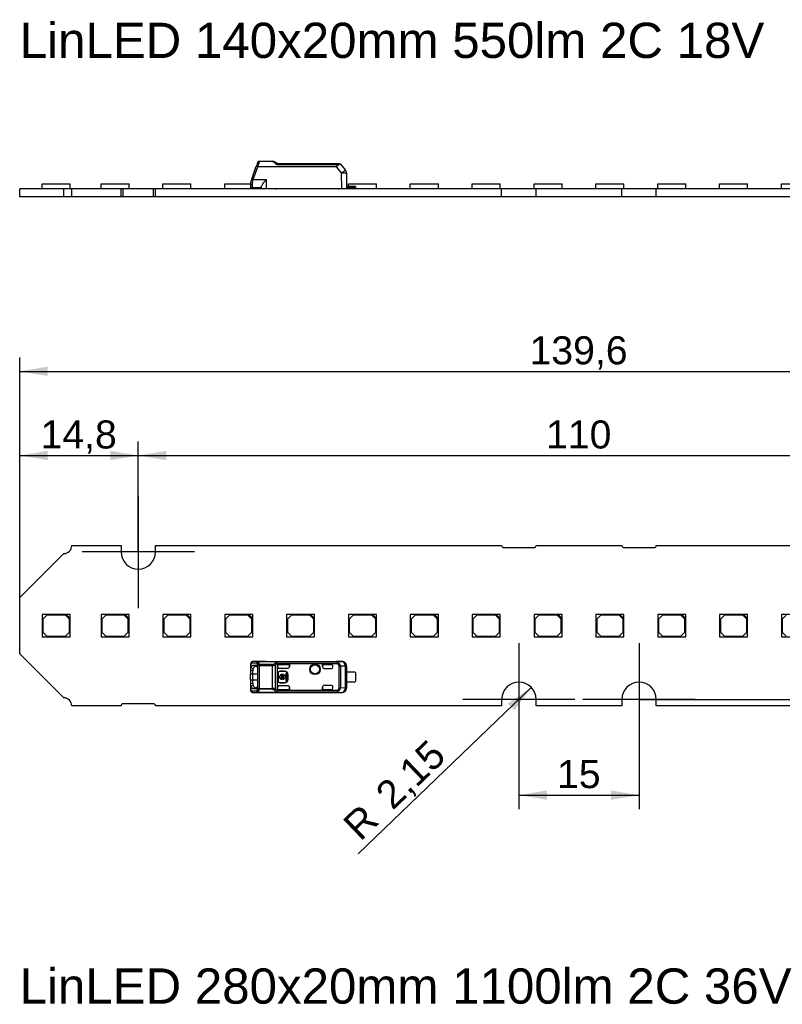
# Model space of a CAD drawing. Header units: millimetres. Extents: x 7 to 819, y 6 to 587.
# Tile 8 of 19: x 93 to 188, y 312 to 435. Entities that reach past the tile are written whole.
import ezdxf
from ezdxf.enums import TextEntityAlignment as Align
from ezdxf.lldxf.tags import DXFTag

# ---------------------------------------------------------------- set-up
doc = ezdxf.new("R2010")
doc.units = ezdxf.units.MM
doc.layers.add('Default', color=7, linetype='Continuous')
doc.layers.add('LINLED_140X20MM_', color=7, linetype='Continuous')
doc.styles.add('SEACAD_Arial', font='arial.ttf')
tags = doc.linetypes.add('CENTER2', pattern=[28.575, 19.05, -3.175, 3.175, -3.175]).pattern_tags.tags
tags[10:11] = [DXFTag(74, 4), DXFTag(75, 0), DXFTag(340, '0'), DXFTag(46, 0.0), DXFTag(50, 0.0), DXFTag(44, 0.0), DXFTag(45, 0.0)]
tags[8:9] = [DXFTag(74, 4), DXFTag(75, 0), DXFTag(340, '0'), DXFTag(46, 0.0), DXFTag(50, 0.0), DXFTag(44, 0.0), DXFTag(45, 0.0)]
tags[6:7] = [DXFTag(74, 4), DXFTag(75, 0), DXFTag(340, '0'), DXFTag(46, 0.0), DXFTag(50, 0.0), DXFTag(44, 0.0), DXFTag(45, 0.0)]
tags[4:5] = [DXFTag(74, 4), DXFTag(75, 0), DXFTag(340, '0'), DXFTag(46, 0.0), DXFTag(50, 0.0), DXFTag(44, 0.0), DXFTag(45, 0.0)]
doc.dimstyles.new('ISO', dxfattribs={"dimtxt": 3.5, "dimasz": 3.5, "dimexe": 1.75, "dimexo": 0, "dimgap": 0.875, "dimtad": 1, "dimtxsty": 'SEACAD_Arial', "dimblk1": '_SE_FILLED', "dimblk2": '_SE_FILLED', "dimsah": 1, "dimcen": 1.75, "dimadec": 0, "dimazin": 0, "dimtfac": 0.5, "dimtdec": 3, "dimtmove": 0, "dimatfit": 3, "dimfxl": 1, "dimarcsym": 0})

# ---------------------------------------------------------------- blocks, each defined once
blk = doc.blocks.new('SEANNOT_GROUP16')
at = {"layer": 'Default', "color": 7, "linetype": 'CENTER2'}
for p, q in [((169.95, 356.74), (169.95, 342.74)), ((176.95, 349.74), (162.95, 349.74))]:
    blk.add_line(p, q, dxfattribs=at)
blk = doc.blocks.new('SEANNOT_GROUP17')
at = {"layer": 'Default', "color": 7, "linetype": 'CENTER2'}
for p, q in [((154.95, 356.74), (154.95, 342.74)), ((161.95, 349.74), (147.95, 349.74))]:
    blk.add_line(p, q, dxfattribs=at)
blk = doc.blocks.new('SEANNOT_GROUP18')
at = {"layer": 'Default', "color": 7, "linetype": 'CENTER2'}
for p, q in [((107.45, 375.14), (107.45, 361.14)), ((114.45, 368.14), (100.45, 368.14))]:
    blk.add_line(p, q, dxfattribs=at)
blk = doc.blocks.new('SE4')
at = {"layer": 'LINLED_140X20MM_', "color": 7, "linetype": 'Continuous'}
for p, q in [((122.36, 416.76), (122.29, 416.55)), ((122.55, 416.84), (122.48, 416.6)), ((122.55, 416.89), (124.19, 416.89)), ((122.55, 416.89), (122.55, 416.84)), ((124.19, 416.84), (122.55, 416.84)), ((124.19, 416.84), (124.19, 416.89)), ((124.81, 416.59), (132.29, 416.59)), ((132.29, 416.59), (132.52, 416.59)), ((132.29, 416.59), (132.29, 416.48)), ((132.67, 416.52), (133.29, 415.78)), ((121.6, 414.66), (122.18, 416.26)), ((121.79, 414.6), (122.37, 416.19)), ((121.79, 415.19), (122.12, 416.09)), ((122.37, 416.24), (122.37, 416.19)), ((122.37, 416.24), (132.16, 416.24)), ((132.16, 416.19), (122.37, 416.19)), ((124.75, 416.48), (132.29, 416.48)), ((132.16, 416.19), (132.16, 416.24)), ((132.16, 416.19), (132.83, 415.39)), ((132.84, 413.49), (132.83, 415.39)), ((133.43, 415.39), (133.45, 413.49)), ((95.45, 414.09), (98.95, 414.09)), ((95.45, 413.44), (95.45, 414.09)), ((98.95, 413.44), (98.95, 414.09)), ((102.8, 414.09), (106.3, 414.09)), ((102.8, 413.44), (102.8, 414.09)), ((106.3, 413.44), (106.3, 414.09)), ((110.52, 414.09), (114.02, 414.09)), ((110.52, 413.44), (110.52, 414.09)), ((114.02, 413.44), (114.02, 414.09)), ((118.24, 414.09), (121.45, 414.09)), ((118.24, 413.44), (118.24, 414.09)), ((121.45, 414.06), (121.45, 413.79)), ((121.6, 414.66), (121.51, 414.4)), ((121.79, 414.6), (123.4, 414.6)), ((123.4, 414.6), (123.4, 413.49)), ((133.68, 414.09), (137.18, 414.09)), ((133.68, 413.74), (133.68, 414.09)), ((137.18, 413.44), (137.18, 414.09)), ((141.4, 414.09), (144.9, 414.09)), ((141.4, 413.44), (141.4, 414.09)), ((144.9, 413.44), (144.9, 414.09)), ((149.12, 414.09), (152.62, 414.09)), ((149.12, 413.44), (149.12, 414.09)), ((152.62, 413.44), (152.62, 414.09)), ((156.84, 414.09), (160.34, 414.09)), ((156.84, 413.44), (156.84, 414.09)), ((160.34, 413.44), (160.34, 414.09)), ((164.56, 414.09), (168.06, 414.09)), ((164.56, 413.44), (164.56, 414.09)), ((168.06, 413.44), (168.06, 414.09)), ((172.28, 414.09), (175.78, 414.09)), ((172.28, 413.44), (172.28, 414.09)), ((175.78, 413.44), (175.78, 414.09)), ((180, 414.09), (183.5, 414.09)), ((180, 413.44), (180, 414.09)), ((183.5, 413.44), (183.5, 414.09)), ((187.72, 414.09), (191.22, 414.09)), ((187.72, 413.44), (187.72, 414.09)), ((98.15, 413.44), (92.65, 413.44)), ((92.65, 412.44), (92.65, 413.44)), ((99.15, 413.44), (98.15, 413.44)), ((98.15, 412.44), (98.15, 413.44)), ((105.3, 413.44), (99.15, 413.44)), ((99.15, 412.44), (99.15, 413.44)), ((105.55, 413.44), (105.3, 413.44)), ((105.3, 412.44), (105.3, 413.44)), ((109.35, 413.44), (105.55, 413.44)), ((105.55, 412.44), (105.55, 413.44)), ((109.6, 413.44), (109.35, 413.44)), ((109.35, 412.44), (109.35, 413.44)), ((152.8, 413.44), (109.6, 413.44)), ((109.6, 412.44), (109.6, 413.44)), ((121.5, 413.54), (121.5, 413.66)), ((121.5, 413.54), (121.5, 413.44)), ((121.65, 413.93), (121.65, 413.59)), ((122.8, 413.59), (121.65, 413.59)), ((122.8, 413.68), (122.8, 413.49)), ((122.8, 413.49), (123.4, 413.49)), ((123.2, 413.44), (123.2, 413.49)), ((123.4, 413.49), (132.84, 413.49)), ((123.85, 413.44), (123.8, 413.49)), ((123.93, 413.49), (123.93, 413.44)), ((124.75, 413.49), (124.76, 413.48)), ((125.96, 413.44), (125.96, 413.49)), ((129.46, 413.44), (129.46, 413.49)), ((132.5, 413.49), (132.5, 413.44)), ((132.84, 413.49), (133.45, 413.49)), ((134.4, 413.74), (133.45, 413.74)), ((134.4, 413.59), (133.45, 413.59)), ((134.4, 413.59), (134.4, 413.74)), ((134.55, 413.74), (134.4, 413.74)), ((134.55, 413.74), (134.55, 413.54)), ((134.55, 413.44), (134.55, 413.54)), ((157.1, 413.44), (152.8, 413.44)), ((152.8, 412.44), (152.8, 413.44)), ((167.8, 413.44), (157.1, 413.44)), ((157.1, 412.44), (157.1, 413.44)), ((172.1, 413.44), (167.8, 413.44)), ((167.8, 412.44), (167.8, 413.44)), ((215.3, 413.44), (172.1, 413.44)), ((172.1, 412.44), (172.1, 413.44)), ((98.15, 412.44), (92.65, 412.44)), ((99.15, 412.44), (98.15, 412.44)), ((105.3, 412.44), (99.15, 412.44)), ((105.55, 412.44), (105.3, 412.44)), ((109.35, 412.44), (105.55, 412.44)), ((109.6, 412.44), (109.35, 412.44)), ((152.8, 412.44), (109.6, 412.44)), ((157.1, 412.44), (152.8, 412.44)), ((167.8, 412.44), (157.1, 412.44)), ((172.1, 412.44), (167.8, 412.44)), ((215.3, 412.44), (172.1, 412.44))]:
    blk.add_line(p, q, dxfattribs=at)
for centre, radius, start, end in [((138.09, 410.64), 16.87, 159.4707, 160.5292), ((122.55, 416.69), 0.2, 90, 159.8974), ((116.33, 418.23), 6.36, 341.7377, 345.1026), ((124.19, 416.29), 0.598, 55.4702, 90.0715), ((124.19, 416.49), 0.349, 48.7906, 89.4032), ((137.92, 432.64), 20.85, 229.6277, 230.8312), ((97.25, 376.8), 48.41, 55.2857, 55.6919), ((131.37, 422.61), 6.23, 279.2146, 281.9742), ((132.25, 416.05), 0.431, 73.9386, 85.529), ((132.83, 415.39), 0.6, 0.5, 40), ((122.45, 414.06), 1, 160.0072, 179.9937), ((119.63, 408.81), 6.17, 69.5507, 71.4033), ((122.89, 413.93), 1.24, 163.9846, 179.9525), ((99.36, 420.96), 23.32, 343.3323, 344.1587), ((121.65, 413.79), 0.2, 180, 269.9999), ((121.65, 413.34), 0.25, 90, 126.8699), ((124.55, 414.04), 0.6, 270, 290.2964), ((124.55, 414.04), 0.6, 290.2965, 293.5565), ((132.5, 414.04), 0.6, 246.4435, 270), ((134.4, 413.34), 0.25, 53.1301, 90)]:
    blk.add_arc(centre, radius, start, end, dxfattribs=at)
for centre, major_axis, ratio, start_param, end_param in [((122.37, 416.19), (0.188, -0.068), 0.0082, 1.573739, 3.141593), ((132.83, 415.39), (-0.46, -0.386), 0.006685, 3.141593, 4.704499), ((132.83, 415.39), (0.6, 0.005), 0.008726, 0, 1.567882)]:
    blk.add_ellipse(centre, major_axis=major_axis, ratio=ratio, start_param=start_param, end_param=end_param, dxfattribs=at)
for points, knots in [([(122.48, 416.6), (122.43, 416.6), (122.39, 416.61), (122.33, 416.59), (122.3, 416.58), (122.29, 416.55)], [0, 0, 0, 0, 0.5, 0.5, 1, 1, 1, 1]), ([(122.36, 416.76), (122.37, 416.79), (122.4, 416.81), (122.47, 416.84), (122.51, 416.85), (122.55, 416.84)], [0, 0, 0, 0, 0.5, 0.5, 1, 1, 1, 1]), ([(132.37, 416.46), (132.37, 416.5), (132.35, 416.53), (132.32, 416.58), (132.31, 416.59), (132.29, 416.59)], [0, 0, 0, 0, 0.5, 0.5, 1, 1, 1, 1]), ([(122.37, 416.24), (122.32, 416.25), (122.28, 416.26), (122.21, 416.27), (122.19, 416.27), (122.18, 416.26)], [0, 0, 0, 0, 0.5, 0.5, 1, 1, 1, 1]), ([(132.16, 416.24), (132.17, 416.24), (132.19, 416.25), (132.22, 416.27), (132.24, 416.3), (132.26, 416.33), (132.27, 416.38), (132.28, 416.42), (132.29, 416.46), (132.29, 416.48)], [0, 0, 0, 0, 0.110474, 0.221192, 0.340028, 0.473427, 0.625996, 0.800833, 1, 1, 1, 1]), ([(132.37, 416.46), (132.36, 416.4), (132.33, 416.32), (132.24, 416.23), (132.19, 416.21), (132.16, 416.19)], [0, 0, 0, 0, 0.545028, 0.76451, 1, 1, 1, 1]), ([(121.65, 413.93), (121.6, 413.93), (121.54, 413.95), (121.47, 413.99), (121.45, 414.03), (121.45, 414.06)], [0, 0, 0, 0, 0.5, 0.5, 1, 1, 1, 1]), ([(121.51, 414.4), (121.5, 414.39), (121.52, 414.37), (121.59, 414.32), (121.64, 414.29), (121.7, 414.27)], [0, 0, 0, 0, 0.5, 0.5, 1, 1, 1, 1]), ([(122.8, 413.68), (122.8, 413.7), (122.81, 413.77), (122.89, 413.91), (123.01, 414.08), (123.18, 414.31), (123.31, 414.49), (123.39, 414.59), (123.4, 414.6)], [0, 0, 0, 0, 0.144068, 0.30909, 0.500413, 0.703729, 0.992783, 1, 1, 1, 1])]:
    blk.add_open_spline(points, degree=3, knots=knots, dxfattribs=at)
for points, degree in [([(124.53, 416.78), (124.5, 416.8), (124.46, 416.79), (124.42, 416.76)], 3), ([(124.81, 416.59), (124.79, 416.59), (124.77, 416.54), (124.75, 416.48)], 3), ([(132.52, 416.59), (132.57, 416.59), (132.63, 416.56), (132.67, 416.52)], 3), ([(121.51, 414.4), (121.51, 414.41), (121.51, 414.42)], 2)]:
    blk.add_open_spline(points, degree=degree, dxfattribs=at)
blk = doc.blocks.new('SE5')
at = {"layer": 'LINLED_140X20MM_', "color": 7, "linetype": 'Continuous'}
for p, q in [((99.15, 368.94), (105.3, 368.94)), ((105.3, 368.94), (105.3, 368.14)), ((109.6, 368.14), (109.6, 368.94)), ((109.6, 368.94), (152.8, 368.94)), ((153.05, 368.69), (156.85, 368.69)), ((157.1, 368.94), (167.8, 368.94)), ((168.05, 368.69), (171.85, 368.69)), ((172.1, 368.94), (215.3, 368.94)), ((92.65, 362.44), (98.15, 367.94)), ((92.65, 355.44), (92.65, 362.44)), ((98.45, 360.34), (95.45, 360.34)), ((95.45, 360.34), (95.45, 357.54)), ((96.05, 360.24), (95.55, 359.74)), ((98.35, 360.24), (96.05, 360.24)), ((98.85, 359.74), (98.35, 360.24)), ((98.95, 360.34), (98.45, 360.34)), ((98.45, 360.34), (98.95, 359.84)), ((98.95, 359.84), (98.95, 360.34)), ((105.8, 360.34), (102.8, 360.34)), ((102.8, 360.34), (102.8, 357.54)), ((103.4, 360.24), (102.9, 359.74)), ((105.7, 360.24), (103.4, 360.24)), ((106.2, 359.74), (105.7, 360.24)), ((106.3, 360.34), (105.8, 360.34)), ((105.8, 360.34), (106.3, 359.84)), ((106.3, 359.84), (106.3, 360.34)), ((113.52, 360.34), (110.52, 360.34)), ((110.52, 360.34), (110.52, 357.54)), ((111.12, 360.24), (110.62, 359.74)), ((113.42, 360.24), (111.12, 360.24)), ((113.92, 359.74), (113.42, 360.24)), ((114.02, 360.34), (113.52, 360.34)), ((113.52, 360.34), (114.02, 359.84)), ((114.02, 359.84), (114.02, 360.34)), ((121.24, 360.34), (118.24, 360.34)), ((118.24, 360.34), (118.24, 357.54)), ((118.84, 360.24), (118.34, 359.74)), ((121.14, 360.24), (118.84, 360.24)), ((121.64, 359.74), (121.14, 360.24)), ((121.74, 360.34), (121.24, 360.34)), ((121.24, 360.34), (121.74, 359.84)), ((121.74, 359.84), (121.74, 360.34)), ((128.96, 360.34), (125.96, 360.34)), ((125.96, 360.34), (125.96, 357.54)), ((126.56, 360.24), (126.06, 359.74)), ((128.86, 360.24), (126.56, 360.24)), ((129.36, 359.74), (128.86, 360.24)), ((129.46, 360.34), (128.96, 360.34)), ((128.96, 360.34), (129.46, 359.84)), ((129.46, 359.84), (129.46, 360.34)), ((136.68, 360.34), (133.68, 360.34)), ((133.68, 360.34), (133.68, 357.54)), ((134.28, 360.24), (133.78, 359.74)), ((136.58, 360.24), (134.28, 360.24)), ((137.08, 359.74), (136.58, 360.24)), ((137.18, 360.34), (136.68, 360.34)), ((136.68, 360.34), (137.18, 359.84)), ((137.18, 359.84), (137.18, 360.34)), ((144.4, 360.34), (141.4, 360.34)), ((141.4, 360.34), (141.4, 357.54)), ((142, 360.24), (141.5, 359.74)), ((144.3, 360.24), (142, 360.24)), ((144.8, 359.74), (144.3, 360.24)), ((144.9, 360.34), (144.4, 360.34)), ((144.4, 360.34), (144.9, 359.84)), ((144.9, 359.84), (144.9, 360.34)), ((152.12, 360.34), (149.12, 360.34)), ((149.12, 360.34), (149.12, 357.54)), ((149.72, 360.24), (149.22, 359.74)), ((152.02, 360.24), (149.72, 360.24)), ((152.52, 359.74), (152.02, 360.24)), ((152.62, 360.34), (152.12, 360.34)), ((152.12, 360.34), (152.62, 359.84)), ((152.62, 359.84), (152.62, 360.34)), ((159.84, 360.34), (156.84, 360.34)), ((156.84, 360.34), (156.84, 357.54)), ((157.44, 360.24), (156.94, 359.74)), ((159.74, 360.24), (157.44, 360.24)), ((160.24, 359.74), (159.74, 360.24)), ((160.34, 360.34), (159.84, 360.34)), ((159.84, 360.34), (160.34, 359.84)), ((160.34, 359.84), (160.34, 360.34)), ((167.56, 360.34), (164.56, 360.34)), ((164.56, 360.34), (164.56, 357.54)), ((165.16, 360.24), (164.66, 359.74)), ((167.46, 360.24), (165.16, 360.24)), ((167.96, 359.74), (167.46, 360.24)), ((168.06, 360.34), (167.56, 360.34)), ((167.56, 360.34), (168.06, 359.84)), ((168.06, 359.84), (168.06, 360.34)), ((175.28, 360.34), (172.28, 360.34)), ((172.28, 360.34), (172.28, 357.54)), ((172.88, 360.24), (172.38, 359.74)), ((175.18, 360.24), (172.88, 360.24)), ((175.68, 359.74), (175.18, 360.24)), ((175.78, 360.34), (175.28, 360.34)), ((175.28, 360.34), (175.78, 359.84)), ((175.78, 359.84), (175.78, 360.34)), ((183, 360.34), (180, 360.34)), ((180, 360.34), (180, 357.54)), ((180.6, 360.24), (180.1, 359.74)), ((182.9, 360.24), (180.6, 360.24)), ((183.4, 359.74), (182.9, 360.24)), ((183.5, 360.34), (183, 360.34)), ((183, 360.34), (183.5, 359.84)), ((183.5, 359.84), (183.5, 360.34)), ((190.72, 360.34), (187.72, 360.34)), ((187.72, 360.34), (187.72, 357.54)), ((188.32, 360.24), (187.82, 359.74)), ((95.55, 359.74), (95.55, 358.14)), ((98.85, 358.14), (98.85, 359.74)), ((98.95, 357.54), (98.95, 359.84)), ((102.9, 359.74), (102.9, 358.14)), ((106.2, 358.14), (106.2, 359.74)), ((106.3, 357.54), (106.3, 359.84)), ((110.62, 359.74), (110.62, 358.14)), ((113.92, 358.14), (113.92, 359.74)), ((114.02, 357.54), (114.02, 359.84)), ((118.34, 359.74), (118.34, 358.14)), ((121.64, 358.14), (121.64, 359.74)), ((121.74, 357.54), (121.74, 359.84)), ((126.06, 359.74), (126.06, 358.14)), ((129.36, 358.14), (129.36, 359.74)), ((129.46, 357.54), (129.46, 359.84)), ((133.78, 359.74), (133.78, 358.14)), ((137.08, 358.14), (137.08, 359.74)), ((137.18, 357.54), (137.18, 359.84)), ((141.5, 359.74), (141.5, 358.14)), ((144.8, 358.14), (144.8, 359.74)), ((144.9, 357.54), (144.9, 359.84)), ((149.22, 359.74), (149.22, 358.14)), ((152.52, 358.14), (152.52, 359.74)), ((152.62, 357.54), (152.62, 359.84)), ((156.94, 359.74), (156.94, 358.14)), ((160.24, 358.14), (160.24, 359.74)), ((160.34, 357.54), (160.34, 359.84)), ((164.66, 359.74), (164.66, 358.14)), ((167.96, 358.14), (167.96, 359.74)), ((168.06, 357.54), (168.06, 359.84)), ((172.38, 359.74), (172.38, 358.14)), ((175.68, 358.14), (175.68, 359.74)), ((175.78, 357.54), (175.78, 359.84)), ((180.1, 359.74), (180.1, 358.14)), ((183.4, 358.14), (183.4, 359.74)), ((183.5, 357.54), (183.5, 359.84)), ((187.82, 359.74), (187.82, 358.14)), ((95.45, 357.54), (98.95, 357.54)), ((95.55, 358.14), (96.05, 357.64)), ((96.05, 357.64), (98.35, 357.64)), ((98.35, 357.64), (98.85, 358.14)), ((102.8, 357.54), (106.3, 357.54)), ((102.9, 358.14), (103.4, 357.64)), ((103.4, 357.64), (105.7, 357.64)), ((105.7, 357.64), (106.2, 358.14)), ((110.52, 357.54), (114.02, 357.54)), ((110.62, 358.14), (111.12, 357.64)), ((111.12, 357.64), (113.42, 357.64)), ((113.42, 357.64), (113.92, 358.14)), ((118.24, 357.54), (121.74, 357.54)), ((118.34, 358.14), (118.84, 357.64)), ((118.84, 357.64), (121.14, 357.64)), ((121.14, 357.64), (121.64, 358.14)), ((125.96, 357.54), (129.46, 357.54)), ((126.06, 358.14), (126.56, 357.64)), ((126.56, 357.64), (128.86, 357.64)), ((128.86, 357.64), (129.36, 358.14)), ((133.68, 357.54), (137.18, 357.54)), ((133.78, 358.14), (134.28, 357.64)), ((134.28, 357.64), (136.58, 357.64)), ((136.58, 357.64), (137.08, 358.14)), ((141.4, 357.54), (144.9, 357.54)), ((141.5, 358.14), (142, 357.64)), ((142, 357.64), (144.3, 357.64)), ((144.3, 357.64), (144.8, 358.14)), ((149.12, 357.54), (152.62, 357.54)), ((149.22, 358.14), (149.72, 357.64)), ((149.72, 357.64), (152.02, 357.64)), ((152.02, 357.64), (152.52, 358.14)), ((156.84, 357.54), (160.34, 357.54)), ((156.94, 358.14), (157.44, 357.64)), ((157.44, 357.64), (159.74, 357.64)), ((159.74, 357.64), (160.24, 358.14)), ((164.56, 357.54), (168.06, 357.54)), ((164.66, 358.14), (165.16, 357.64)), ((165.16, 357.64), (167.46, 357.64)), ((167.46, 357.64), (167.96, 358.14)), ((172.28, 357.54), (175.78, 357.54)), ((172.38, 358.14), (172.88, 357.64)), ((172.88, 357.64), (175.18, 357.64)), ((175.18, 357.64), (175.68, 358.14)), ((180, 357.54), (183.5, 357.54)), ((180.1, 358.14), (180.6, 357.64)), ((180.6, 357.64), (182.9, 357.64)), ((182.9, 357.64), (183.4, 358.14)), ((187.72, 357.54), (191.22, 357.54)), ((187.82, 358.14), (188.32, 357.64)), ((98.15, 349.94), (92.65, 355.44)), ((121.45, 354.08), (121.45, 353.33)), ((121.51, 354.24), (121.51, 353.69)), ((122.18, 354.26), (121.6, 354.28)), ((122.37, 354.46), (121.79, 354.48)), ((123.4, 354.48), (121.79, 354.48)), ((123.39, 354.48), (121.79, 354.48)), ((121.79, 354), (122.12, 354)), ((121.79, 354), (122.08, 353.9)), ((122.08, 353.9), (122.24, 353.9)), ((122.17, 353.98), (122.12, 354)), ((122.36, 351.12), (122.36, 353.95)), ((122.55, 353.95), (122.36, 353.95)), ((122.37, 354.46), (122.37, 354.46)), ((122.37, 354.46), (132.16, 354.46)), ((122.37, 354.46), (132.16, 354.46)), ((124.19, 354.08), (122.55, 354.08)), ((122.55, 354.08), (122.55, 353.95)), ((124.19, 353.95), (122.55, 353.95)), ((122.55, 353.95), (122.55, 351.12)), ((123.4, 354.49), (123.4, 354.48)), ((123.4, 354.49), (132.84, 354.49)), ((124.19, 353.95), (124.19, 354.08)), ((124.19, 351.12), (124.19, 353.95)), ((124.53, 354.03), (124.53, 351.04)), ((132.29, 354.37), (124.75, 354.37)), ((132.29, 354.19), (124.81, 354.19)), ((124.81, 353.89), (124.81, 354.18)), ((124.81, 353.89), (124.81, 353.85)), ((124.81, 351.23), (124.81, 353.85)), ((125.01, 354.09), (126.35, 354.09)), ((125.01, 354.09), (125.01, 354.09)), ((125.01, 354.09), (126.34, 354.09)), ((126.34, 353.84), (126.34, 354.09)), ((126.35, 354.09), (126.34, 354.09)), ((126.34, 353.84), (126.35, 353.85)), ((126.35, 353.85), (126.35, 354.09)), ((130.45, 354.09), (130.45, 353.79)), ((130.45, 353.79), (130.45, 354.09)), ((131.55, 354.09), (130.45, 354.09)), ((130.45, 354.09), (130.45, 354.09)), ((130.45, 354.09), (131.55, 354.09)), ((131.55, 354.09), (131.55, 354.09)), ((131.75, 353.79), (131.75, 353.89)), ((132.83, 354.47), (132.16, 354.46)), ((132.16, 354.46), (132.16, 354.46)), ((132.29, 354.37), (132.29, 354.19)), ((132.29, 354.19), (132.37, 354.36)), ((132.52, 351.21), (132.52, 353.87)), ((132.67, 353.87), (132.52, 353.87)), ((133.29, 353.87), (132.67, 353.87)), ((132.67, 353.87), (132.67, 351.21)), ((132.83, 354.47), (132.84, 354.49)), ((133.43, 353.87), (133.29, 353.87)), ((133.29, 351.2), (133.29, 353.87)), ((133.45, 353.89), (133.43, 353.87)), ((133.43, 353.87), (133.43, 351.2)), ((133.45, 353.89), (133.45, 353.16)), ((121.75, 353.29), (121.45, 353.33)), ((121.45, 353.33), (121.45, 352.89)), ((121.75, 352.89), (121.45, 352.89)), ((121.45, 352.19), (121.45, 352.89)), ((121.51, 353.68), (121.79, 353.61)), ((121.75, 352.89), (121.75, 353.29)), ((122.34, 352.89), (121.75, 352.89)), ((121.75, 352.19), (121.75, 352.89)), ((122.34, 353.39), (122.34, 351.69)), ((124.91, 353.04), (124.89, 353.04)), ((124.89, 353.04), (124.89, 352.04)), ((124.91, 353.04), (124.91, 352.04)), ((125.01, 353.65), (126.15, 353.65)), ((125.11, 353.26), (125.11, 353.24)), ((125.71, 353.26), (125.11, 353.26)), ((125.71, 353.24), (125.11, 353.24)), ((125.71, 353.24), (125.71, 353.26)), ((125.99, 353.03), (125.86, 353.03)), ((125.86, 353.03), (125.86, 352.6)), ((125.99, 352.04), (125.99, 353.03)), ((126.14, 352.84), (126.11, 352.84)), ((126.11, 352.24), (126.11, 352.84)), ((126.14, 352.24), (126.14, 352.84)), ((130.45, 353.79), (130.45, 353.79)), ((130.65, 353.59), (131.55, 353.59)), ((133.45, 351.91), (133.45, 353.16)), ((134.4, 353.16), (133.45, 353.16)), ((134.55, 353.11), (134.55, 351.96)), ((121.45, 352.19), (121.75, 352.19)), ((121.45, 352.19), (121.45, 351.74)), ((121.45, 351.74), (121.75, 351.78)), ((121.45, 351.74), (121.45, 350.99)), ((121.79, 351.47), (121.51, 351.39)), ((121.51, 351.39), (121.51, 350.84)), ((121.75, 352.19), (122.34, 352.19)), ((121.75, 351.78), (121.75, 352.19)), ((124.89, 352.04), (124.91, 352.04)), ((125.1, 352.6), (124.99, 352.6)), ((124.99, 352.6), (124.99, 352.47)), ((124.99, 352.47), (125.1, 352.47)), ((126.15, 351.43), (125.01, 351.43)), ((125.11, 351.84), (125.11, 351.81)), ((125.11, 351.84), (125.71, 351.84)), ((125.11, 351.81), (125.71, 351.81)), ((125.64, 352.6), (125.22, 352.6)), ((125.22, 352.47), (125.64, 352.47)), ((125.35, 352.21), (125.35, 352.34)), ((125.51, 352.34), (125.51, 352.21)), ((125.71, 351.81), (125.71, 351.84)), ((125.86, 352.6), (125.76, 352.6)), ((125.76, 352.47), (125.86, 352.47)), ((125.86, 352.47), (125.86, 352.04)), ((125.86, 352.04), (125.99, 352.04)), ((126.11, 352.24), (126.14, 352.24)), ((131.55, 351.49), (130.65, 351.49)), ((133.45, 351.91), (133.45, 351.19)), ((134.4, 351.91), (133.45, 351.91)), ((121.6, 350.8), (122.18, 350.81)), ((122.08, 351.18), (121.79, 351.07)), ((122.12, 351.08), (121.79, 351.07)), ((121.79, 350.6), (122.37, 350.61)), ((121.79, 350.6), (123.4, 350.6)), ((121.79, 350.6), (123.39, 350.6)), ((122.24, 351.18), (122.08, 351.18)), ((122.12, 351.08), (122.18, 351.1)), ((122.55, 351.12), (122.36, 351.12)), ((122.37, 350.62), (122.37, 350.61)), ((122.37, 350.62), (132.16, 350.62)), ((132.16, 350.61), (122.37, 350.61)), ((122.55, 351.12), (124.19, 351.12)), ((122.55, 351.12), (122.55, 351)), ((124.19, 351), (122.55, 351)), ((123.4, 350.6), (123.4, 350.59)), ((123.4, 350.59), (132.84, 350.59)), ((124.19, 351), (124.19, 351.12)), ((124.75, 350.7), (132.29, 350.7)), ((124.81, 351.23), (124.81, 351.18)), ((124.81, 350.9), (124.81, 351.18)), ((124.81, 350.9), (124.81, 350.88)), ((124.81, 350.88), (132.29, 350.88)), ((125.01, 350.98), (126.34, 350.98)), ((125.01, 350.98), (125.01, 350.98)), ((125.01, 350.98), (126.35, 350.98)), ((126.34, 350.98), (126.34, 351.24)), ((126.35, 351.23), (126.34, 351.24)), ((126.35, 350.98), (126.34, 350.98)), ((126.35, 350.98), (126.35, 351.23)), ((130.45, 351.29), (130.45, 351.29)), ((130.45, 351.29), (130.45, 350.98)), ((130.45, 350.98), (130.45, 351.29)), ((130.45, 350.98), (131.55, 350.98)), ((130.45, 350.98), (130.45, 350.98)), ((130.45, 350.98), (131.55, 350.98)), ((131.55, 350.98), (131.55, 350.98)), ((131.75, 351.18), (131.75, 351.29)), ((132.16, 350.61), (132.16, 350.62)), ((132.16, 350.61), (132.83, 350.6)), ((132.29, 350.88), (132.29, 350.7)), ((132.37, 350.72), (132.29, 350.88)), ((132.52, 351.21), (132.67, 351.21)), ((132.67, 351.21), (133.29, 351.2)), ((132.84, 350.59), (132.83, 350.6)), ((133.29, 351.2), (133.43, 351.2)), ((133.43, 351.2), (133.45, 351.19)), ((105.3, 348.94), (99.15, 348.94)), ((109.35, 349.19), (105.55, 349.19)), ((152.8, 348.94), (109.6, 348.94)), ((152.8, 349.74), (152.8, 348.94)), ((157.1, 348.94), (157.1, 349.74)), ((167.8, 348.94), (157.1, 348.94)), ((167.8, 349.74), (167.8, 348.94)), ((172.1, 348.94), (172.1, 349.74)), ((215.3, 348.94), (172.1, 348.94))]:
    blk.add_line(p, q, dxfattribs=at)
for radius in [0.657, 0.586, 0.552, 0.55]:
    blk.add_circle((129.5, 353.49), radius, dxfattribs=at)
for centre, radius, start, end in [((98.15, 368.94), 1, 270, 0), ((153.05, 368.94), 0.25, 180, 270), ((156.85, 368.94), 0.25, 270, 0), ((168.05, 368.94), 0.25, 180, 270), ((171.85, 368.94), 0.25, 270, 0), ((107.45, 368.14), 2.15, 180, 0), ((121.83, 354.12), 0.38, 134.263, 184.1551), ((121.67, 354.26), 0.167, 132.1302, 188.1803), ((121.79, 354.14), 0.334, 89.1862, 133.9533), ((121.8, 354.28), 0.195, 92.0033, 181.5118), ((122.39, 354.25), 0.207, 95.1634, 176.886), ((121.97, 353.97), 0.362, 26.7747, 53.2552), ((122.54, 354.05), 0.264, 103.1368, 159.9954), ((121.39, 353.67), 1.02, 16.251, 27.4426), ((122.58, 353.83), 0.249, 96.7448, 150.7526), ((122.1, 354.16), 0.407, 21.1423, 47.8571), ((121.31, 353.8), 1.27, 12.7997, 23.4875), ((124.17, 354.45), 0.368, 273.1482, 312.1817), ((124.18, 354.78), 0.829, 270.6937, 294.9709), ((125.24, 353.17), 1.3, 112.1154, 129.3312), ((124.19, 353.88), 0.374, 24.2976, 52.5166), ((125.3, 352.88), 1.39, 110.5131, 123.675), ((124.34, 354.14), 0.473, 6.7862, 29.799), ((132.3, 354.16), 0.213, 68.9632, 92.4491), ((132.09, 353.85), 0.583, 1.2448, 60.4152), ((132.83, 353.87), 0.6, 0.0044, 89.8384), ((122.19, 353.39), 0.741, 156.2651, 184.0975), ((122.89, 353.3), 1.14, 164.2066, 180.3835), ((125.11, 353.04), 0.226, 90, 180), ((125.11, 353.04), 0.2, 90, 180), ((125.43, 352.54), 0.337, 11.3273, 168.6727), ((125.43, 352.54), 0.217, 17.7847, 162.2153), ((125.71, 352.84), 0.426, 0, 90), ((125.71, 352.84), 0.4, 0, 90), ((131.55, 353.79), 0.2, 270, 0), ((134.4, 352.91), 0.25, 53.1301, 90), ((122.19, 351.69), 0.745, 175.9747, 203.6554), ((122.75, 351.76), 1, 178.5159, 196.9099), ((125.11, 352.04), 0.226, 180, 270), ((125.11, 352.04), 0.2, 180, 270), ((125.43, 352.54), 0.337, 191.3273, 255.7958), ((125.43, 352.54), 0.217, 197.7847, 247.568), ((125.43, 352.54), 0.337, 284.2042, 348.6727), ((125.43, 352.54), 0.217, 292.432, 342.2153), ((125.71, 352.24), 0.4, 270, 0), ((125.71, 352.24), 0.426, 270, 0), ((131.55, 351.29), 0.2, 0, 90), ((134.4, 352.16), 0.25, 270, 306.8699), ((154.95, 349.74), 2.15, 0, 180), ((169.95, 349.74), 2.15, 0, 180), ((121.83, 350.96), 0.383, 176.0954, 225.5971), ((121.67, 350.81), 0.168, 171.8712, 227.8737), ((121.79, 350.93), 0.334, 226.1104, 270.7768), ((121.8, 350.79), 0.195, 178.48, 268.0009), ((121.97, 351.1), 0.362, 306.7396, 333.2278), ((122.39, 350.82), 0.207, 183.114, 264.8372), ((121.46, 351.38), 0.935, 332.0835, 344.2354), ((122.54, 351.03), 0.264, 200.0118, 256.8819), ((122.58, 351.24), 0.249, 209.2863, 263.1685), ((122.1, 350.92), 0.407, 312.1388, 338.8853), ((121.31, 351.28), 1.27, 336.5296, 347.1701), ((124.18, 350.29), 0.835, 65.1134, 89.2217), ((124.17, 350.63), 0.367, 47.8882, 86.9813), ((124.16, 351.23), 0.417, 308.8787, 334.1069), ((125.22, 351.88), 1.26, 230.3962, 248.2215), ((125.32, 352.24), 1.43, 236.5348, 249.274), ((123.99, 351.05), 0.844, 335.6531, 348.4656), ((132.3, 350.92), 0.213, 267.5508, 291.036), ((132.09, 351.22), 0.581, 299.4689, 358.872), ((132.83, 351.2), 0.6, 270.167, 359.9956), ((98.15, 348.94), 1, 0, 90), ((105.55, 348.94), 0.25, 90, 180), ((109.35, 348.94), 0.25, 0, 90)]:
    blk.add_arc(centre, radius, start, end, dxfattribs=at)
for centre, major_axis, ratio, start_param, end_param in [((121.6, 353.38), (0, -0.9), 0.34204, 3.132977, 3.442996), ((122.37, 354.26), (-0.005, -0.2), 0.939661, 3.16702, 4.734916), ((123.4, 353.89), (0, -0.6), 0.999962, 3.141593, 3.321066), ((125.01, 353.89), (0, -0.2), 0.999994, 3.140535, 4.712389), ((125.01, 353.89), (0, -0.2), 0.999994, 3.140004, 4.712389), ((125.01, 353.85), (0, -0.2), 0.999848, 4.712389, 6.283185), ((126.15, 353.85), (-0.141, -0.141), 0.999695, 0.785246, 2.356347), ((126.14, 353.85), (-0.141, -0.141), 0.999695, 1.570796, 2.343651), ((131.55, 353.89), (0, -0.2), 0.999994, 1.570796, 3.141593), ((131.55, 353.89), (0, -0.2), 0.999994, 1.570796, 3.141593), ((132.83, 353.87), (0.006, -0.6), 0.766027, 1.56283, 3.125796), ((132.85, 353.89), (-0.424, -0.424), 0.999924, 2.356233, 3.933355), ((130.65, 353.79), (0.2, 0), 0.999848, 3.141593, 4.712389), ((130.65, 353.79), (0.2, 0), 0.999848, 3.141593, 4.712389), ((125.01, 351.23), (0, 0.2), 0.999848, 0, 1.570796), ((126.15, 351.23), (-0.141, 0.141), 0.999695, 3.926839, 5.497939), ((130.65, 351.29), (0.2, 0), 0.999848, 1.570796, 3.141593), ((130.65, 351.29), (0.2, 0), 0.999848, 1.570796, 3.141593), ((121.6, 351.7), (0.001, 0.902), 0.342128, 2.840877, 3.150375), ((122.37, 350.81), (0.005, -0.2), 0.939661, 4.689876, 6.257716), ((123.4, 351.19), (0, -0.6), 0.999962, 6.103712, 6.283185), ((125.01, 351.18), (0, 0.2), 0.999994, 1.570796, 3.141593), ((125.01, 351.18), (0, 0.2), 0.999994, 1.570796, 3.141593), ((126.14, 351.23), (-0.141, 0.141), 0.999695, 3.9588, 4.712389), ((131.55, 351.18), (0, 0.2), 0.999994, 3.141593, 4.712389), ((131.55, 351.18), (0, 0.2), 0.999994, 3.141593, 4.712389), ((132.83, 351.2), (-0.006, -0.6), 0.766027, 0.015856, 1.578763), ((132.85, 351.19), (-0.424, 0.424), 0.999924, 2.349833, 3.926953)]:
    blk.add_ellipse(centre, major_axis=major_axis, ratio=ratio, start_param=start_param, end_param=end_param, dxfattribs=at)
for points, degree, knots in [([(121.51, 354.24), (121.5, 354.23), (121.48, 354.22), (121.47, 354.19), (121.46, 354.16), (121.45, 354.12), (121.45, 354.1), (121.45, 354.08)], 3, [0, 0, 0, 0, 0.20636, 0.408491, 0.607418, 0.804218, 1, 1, 1, 1]), ([(122.08, 353.9), (122.08, 353.9), (122.05, 353.9), (121.99, 353.89), (121.92, 353.83), (121.85, 353.74), (121.81, 353.65), (121.79, 353.61)], 3, [0, 0, 0, 0, 0.000046, 0.262507, 0.516593, 0.762391, 1, 1, 1, 1]), ([(122.12, 354), (122.21, 353.99), (122.28, 353.82), (122.34, 353.64), (122.34, 353.39)], 2, [0, 0, 0, 0.5, 0.5, 1, 1, 1]), ([(132.29, 354.37), (132.29, 354.39), (132.28, 354.41), (132.27, 354.43), (132.24, 354.45), (132.21, 354.46), (132.17, 354.46), (132.16, 354.46)], 3, [0, 0, 0, 0, 0.272042, 0.497908, 0.684926, 0.845835, 1, 1, 1, 1]), ([(132.16, 354.46), (132.17, 354.46), (132.2, 354.46), (132.24, 354.46), (132.27, 354.45), (132.31, 354.44), (132.34, 354.41), (132.36, 354.38), (132.37, 354.36)], 3, [0, 0, 0, 0, 0.120723, 0.235221, 0.34634, 0.457185, 0.682198, 1, 1, 1, 1]), ([(132.52, 353.87), (132.51, 353.96), (132.45, 354.05), (132.4, 354.13), (132.29, 354.19)], 2, [0, 0, 0, 0.5, 0.5, 1, 1, 1]), ([(121.79, 351.07), (121.71, 351.07), (121.64, 351.16), (121.56, 351.24), (121.51, 351.39)], 2, [0, 0, 0, 0.50021, 0.50021, 1, 1, 1]), ([(121.79, 351.47), (121.8, 351.44), (121.82, 351.4), (121.85, 351.34), (121.89, 351.29), (121.93, 351.24), (121.98, 351.2), (122.02, 351.18), (122.06, 351.18), (122.08, 351.18)], 3, [0, 0, 0, 0, 0.117572, 0.243562, 0.377981, 0.520832, 0.67212, 0.831843, 1, 1, 1, 1]), ([(122.34, 351.69), (122.34, 351.44), (122.28, 351.26), (122.22, 351.08), (122.12, 351.07)], 2, [0, 0, 0, 0.5, 0.5, 1, 1, 1]), ([(121.45, 350.99), (121.45, 350.98), (121.45, 350.94), (121.46, 350.9), (121.48, 350.86), (121.5, 350.85), (121.51, 350.84)], 3, [0, 0, 0, 0, 0.244652, 0.491458, 0.742562, 1, 1, 1, 1]), ([(132.37, 350.72), (132.37, 350.7), (132.35, 350.68), (132.33, 350.65), (132.29, 350.63), (132.24, 350.62), (132.19, 350.61), (132.16, 350.61)], 3, [0, 0, 0, 0, 0.225106, 0.406821, 0.546306, 0.765172, 1, 1, 1, 1]), ([(132.16, 350.62), (132.17, 350.62), (132.19, 350.62), (132.22, 350.62), (132.24, 350.63), (132.26, 350.64), (132.27, 350.66), (132.28, 350.68), (132.29, 350.69), (132.29, 350.7)], 3, [0, 0, 0, 0, 0.110474, 0.221192, 0.340028, 0.473427, 0.625996, 0.800833, 1, 1, 1, 1]), ([(132.29, 350.88), (132.39, 350.94), (132.45, 351.03), (132.51, 351.11), (132.52, 351.21)], 2, [0, 0, 0, 0.5, 0.5, 1, 1, 1])]:
    blk.add_open_spline(points, degree=degree, knots=knots, dxfattribs=at)
for points, degree in [([(121.51, 353.69), (121.62, 354), (121.79, 354)], 2), ([(124.81, 354.19), (124.81, 354.19), (124.81, 354.19), (124.81, 354.18), (124.81, 354.18), (124.81, 354.18)], 3)]:
    blk.add_open_spline(points, degree=degree, dxfattribs=at)
blk = doc.blocks.new('DMBLK68')
at = {"layer": 'Default', "linetype": 'Continuous'}
for points in [[(96.15, 380.76), (92.65, 380.17), (96.15, 379.59)], [(103.95, 380.76), (103.95, 379.59), (107.45, 380.17)]]:
    blk.add_hatch(color=7, dxfattribs=at).paths.add_polyline_path(points)
at = {"layer": 'Default', "color": 7, "linetype": 'Continuous'}
for p, q in [((92.65, 362.44), (92.65, 381.92)), ((107.45, 368.14), (107.45, 381.92)), ((92.65, 380.17), (107.45, 380.17))]:
    blk.add_line(p, q, dxfattribs=at)
at = {"layer": 'Default', "color": 7, "linetype": 'Continuous', "style": 'SEACAD_Arial'}
blk.add_text('14,8', height=3.5, dxfattribs=at).set_placement((95.25, 384.55), align=Align.TOP_LEFT)
blk = doc.blocks.new('_SE_FILLED')
at = {"color": 0}
blk.add_line((0, 0), (-1, 0), dxfattribs=at)
blk.add_solid([(0, 0), (-1, -0.1665), (-1, 0.1665), (0, 0)], dxfattribs=at)
blk = doc.blocks.new('DMBLK69')
at = {"layer": 'Default', "linetype": 'Continuous'}
for points in [[(110.95, 380.76), (107.45, 380.17), (110.95, 379.59)], [(213.95, 380.76), (213.95, 379.59), (217.45, 380.17)]]:
    blk.add_hatch(color=7, dxfattribs=at).paths.add_polyline_path(points)
at = {"layer": 'Default', "color": 7, "linetype": 'Continuous'}
for p, q in [((107.45, 368.14), (107.45, 381.92)), ((217.45, 368.14), (217.45, 381.92)), ((107.45, 380.17), (217.45, 380.17))]:
    blk.add_line(p, q, dxfattribs=at)
at = {"layer": 'Default', "color": 7, "linetype": 'Continuous', "style": 'SEACAD_Arial'}
blk.add_text('110', height=3.5, dxfattribs=at).set_placement((158.34, 384.55), align=Align.TOP_LEFT)
blk = doc.blocks.new('DMBLK70')
at = {"layer": 'Default', "linetype": 'Continuous'}
for points in [[(249.29, 364.64), (248.71, 368.14), (248.12, 364.64)], [(249.29, 353.24), (248.12, 353.24), (248.71, 349.74)]]:
    blk.add_hatch(color=7, dxfattribs=at).paths.add_polyline_path(points)
at = {"layer": 'Default', "color": 7, "linetype": 'Continuous'}
for p, q in [((217.45, 368.14), (250.46, 368.14)), ((248.71, 368.14), (248.71, 349.74)), ((169.95, 349.74), (250.46, 349.74))]:
    blk.add_line(p, q, dxfattribs=at)
at = {"layer": 'Default', "color": 7, "linetype": 'Continuous', "style": 'SEACAD_Arial'}
blk.add_text('18,4', height=3.5, rotation=90, dxfattribs=at).set_placement((244.33, 354.14), align=Align.TOP_LEFT)
blk = doc.blocks.new('DMBLK72')
at = {"layer": 'Default', "linetype": 'Continuous'}
for points in [[(158.45, 337.21), (158.45, 338.38), (154.95, 337.79)], [(166.45, 337.21), (169.95, 337.79), (166.45, 338.38)]]:
    blk.add_hatch(color=7, dxfattribs=at).paths.add_polyline_path(points)
at = {"layer": 'Default', "color": 7, "linetype": 'Continuous'}
for p, q in [((154.95, 349.74), (154.95, 336.04)), ((169.95, 349.74), (169.95, 336.04)), ((154.95, 337.79), (169.95, 337.79))]:
    blk.add_line(p, q, dxfattribs=at)
at = {"layer": 'Default', "color": 7, "linetype": 'Continuous', "style": 'SEACAD_Arial'}
blk.add_text('15', height=3.5, dxfattribs=at).set_placement((159.71, 342.17), align=Align.TOP_LEFT)
blk = doc.blocks.new('DMBLK73')
at = {"layer": 'Default', "linetype": 'Continuous'}
for points in [[(96.15, 391.26), (92.65, 390.67), (96.15, 390.09)], [(228.75, 391.26), (228.75, 390.09), (232.25, 390.67)]]:
    blk.add_hatch(color=7, dxfattribs=at).paths.add_polyline_path(points)
at = {"layer": 'Default', "color": 7, "linetype": 'Continuous'}
for p, q in [((92.65, 362.44), (92.65, 392.42)), ((232.25, 362.44), (232.25, 392.42)), ((92.65, 390.67), (232.25, 390.67))]:
    blk.add_line(p, q, dxfattribs=at)
at = {"layer": 'Default', "color": 7, "linetype": 'Continuous', "style": 'SEACAD_Arial'}
blk.add_text('139,6', height=3.5, dxfattribs=at).set_placement((156.28, 395.05), align=Align.TOP_LEFT)
blk = doc.blocks.new('DMBLK83')
at = {"layer": 'Default', "linetype": 'Continuous'}
blk.add_hatch(color=7, dxfattribs=at).paths.add_polyline_path([(153.57, 349.22), (154.38, 348.38), (156.5, 351.23)])
at = {"layer": 'Default', "color": 7, "linetype": 'Continuous'}
blk.add_line((134.88, 330.46), (156.5, 351.23), dxfattribs=at)
at = {"layer": 'Default', "color": 7, "linetype": 'Continuous', "style": 'SEACAD_Arial'}
for s, p in [('2,15', (136.77, 338.35)), ('R', (132.73, 334.47))]:
    blk.add_text(s, height=3.5, rotation=43.8384, dxfattribs=at).set_placement(p, align=Align.TOP_LEFT)

msp = doc.modelspace()

# ---------------------------------------------------------------- block references
at = {"layer": 'Default'}
for name in ['SE4', 'SEANNOT_GROUP18', 'SE5', 'SEANNOT_GROUP17', 'SEANNOT_GROUP16']:
    msp.add_blockref(name, (0, 0), dxfattribs=at)

# ---------------------------------------------------------------- texts
at = {"layer": 'Default', "char_height": 4.4, "attachment_point": 1}
for s, insert, width in [('{\\fArial CE|b0||i0||c0|p34;\\C7;\\H4.4;\\W1.;LinLED 140x20mm 550lm 2C 18V}', (92.655, 434.177), 102.90262), ('{\\fArial CE|b0||i0||c0|p34;\\C7;\\H4.4;\\W1.;LinLED 280x20mm 1100lm 2C 36V}', (92.639, 316.174), 106.69045)]:
    msp.add_mtext(s, dxfattribs=dict(at, insert=insert, width=width))

# ---------------------------------------------------------------- dimensions: what is measured, and where the dimension line sits
at = {"layer": 'Default', "color": 7, "linetype": 'Continuous'}
for base, p1, p2, angle, picture, middle, dimtype in [((92.647, 390.673), (92.647, 355.438), (232.247, 355.438), 0, 'DMBLK73', (162.447, 390.673), 161), ((107.447, 380.173), (107.447, 368.138), (217.447, 368.138), 360, 'DMBLK69', (162.447, 380.173), 161), ((248.707, 349.738), (217.447, 368.138), (169.947, 349.738), 90, 'DMBLK70', (248.707, 358.938), 160), ((154.947, 337.793), (154.947, 349.738), (169.947, 349.738), 0, 'DMBLK72', (162.447, 337.793), 161)]:
    dim = msp.add_linear_dim(base=base, p1=p1, p2=p2, angle=angle, text='\\A1;<>', dimstyle='ISO', dxfattribs=at)
    dim.commit()
    dim.dimension.update_dxf_attribs({"geometry": picture, "text_midpoint": middle, "dimtype": dimtype})
dim = msp.add_linear_dim(base=(107.447, 380.173), p1=(92.647, 362.438), p2=(107.447, 368.138), text='\\A1;<>', dimstyle='ISO', dxfattribs=at)
dim.commit()
dim.dimension.update_dxf_attribs({"geometry": 'DMBLK68', "text_midpoint": (100.047, 380.173), "dimtype": 160})
dim = msp.add_radius_dim(center=(154.947, 349.738), mpoint=(156.498, 351.227), text='\\A1;<>', dimstyle='ISO', override={"dimtolj": 1}, dxfattribs=at)
dim.commit()
dim.dimension.update_dxf_attribs({"geometry": 'DMBLK83', "text_midpoint": (147.597, 342.68), "dimtype": 164})

doc.saveas('drawing.dxf')
